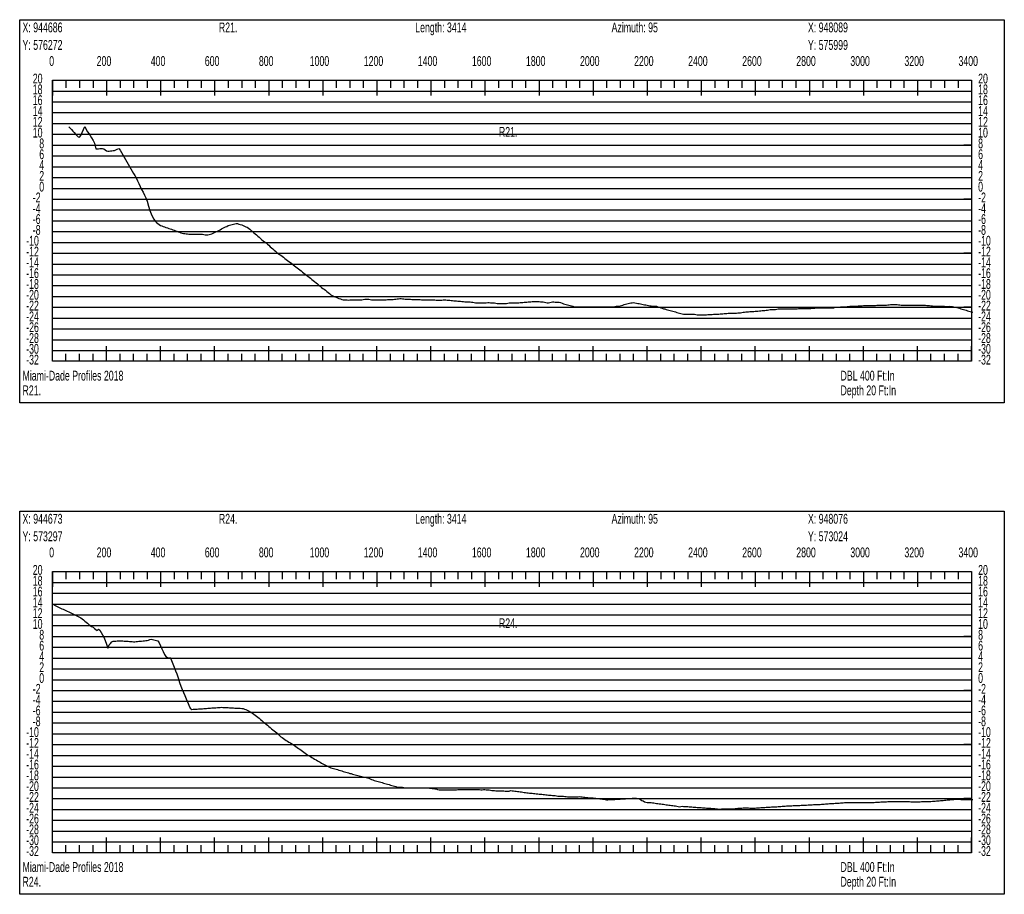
# Model space of a CAD drawing. Header units: feet. Extents: x 1 to 30, y -268 to -1.
# Tile 77 of 94: x 1 to 10.11, y -54.54 to -46.45. Entities that reach past the tile are written whole.
import ezdxf

# ---------------------------------------------------------------- set-up
doc = ezdxf.new("R2010")
doc.units = ezdxf.units.FT
doc.header["$MEASUREMENT"] = 0
doc.layers.add('LABELS', color=7, linetype='Continuous')
doc.layers.add('XSECTION', color=7, linetype='Continuous')

msp = doc.modelspace()

# ---------------------------------------------------------------- linework, layer by layer
at = {"layer": 'XSECTION', "color": 0, "linetype": 'Continuous'}
for points in [[(1, -46.45), (10.106, -46.45), (10.106, -49.995), (1, -49.995), (1, -46.45)], [(1.303, -47.01), (9.803, -47.01), (9.803, -49.61), (1.303, -49.61), (1.303, -47.01)], [(1.303, -47.01), (1.303, -47.151)], [(1.303, -47.01), (1.303, -47.151)], [(1.303, -47.01), (1.303, -47.08)], [(1.303, -47.01), (1.303, -47.08)], [(1.428, -47.01), (1.428, -47.08)], [(1.553, -47.01), (1.553, -47.08)], [(1.678, -47.01), (1.678, -47.08)], [(1.803, -47.01), (1.803, -47.151)], [(1.803, -47.01), (1.803, -47.08)], [(1.928, -47.01), (1.928, -47.08)], [(2.053, -47.01), (2.053, -47.08)], [(2.178, -47.01), (2.178, -47.08)], [(2.303, -47.01), (2.303, -47.151)], [(2.303, -47.01), (2.303, -47.08)], [(2.428, -47.01), (2.428, -47.08)], [(2.553, -47.01), (2.553, -47.08)], [(2.678, -47.01), (2.678, -47.08)], [(2.803, -47.01), (2.803, -47.151)], [(2.803, -47.01), (2.803, -47.08)], [(2.928, -47.01), (2.928, -47.08)], [(3.053, -47.01), (3.053, -47.08)], [(3.178, -47.01), (3.178, -47.08)], [(3.303, -47.01), (3.303, -47.151)], [(3.303, -47.01), (3.303, -47.08)], [(3.428, -47.01), (3.428, -47.08)], [(3.553, -47.01), (3.553, -47.08)], [(3.678, -47.01), (3.678, -47.08)], [(3.803, -47.01), (3.803, -47.151)], [(3.803, -47.01), (3.803, -47.08)], [(3.928, -47.01), (3.928, -47.08)], [(4.053, -47.01), (4.053, -47.08)], [(4.178, -47.01), (4.178, -47.08)], [(4.303, -47.01), (4.303, -47.151)], [(4.303, -47.01), (4.303, -47.08)], [(4.428, -47.01), (4.428, -47.08)], [(4.553, -47.01), (4.553, -47.08)], [(4.678, -47.01), (4.678, -47.08)], [(4.803, -47.01), (4.803, -47.151)], [(4.803, -47.01), (4.803, -47.08)], [(4.928, -47.01), (4.928, -47.08)], [(5.053, -47.01), (5.053, -47.08)], [(5.178, -47.01), (5.178, -47.08)], [(5.303, -47.01), (5.303, -47.151)], [(5.303, -47.01), (5.303, -47.08)], [(5.428, -47.01), (5.428, -47.08)], [(5.553, -47.01), (5.553, -47.08)], [(5.678, -47.01), (5.678, -47.08)], [(5.803, -47.01), (5.803, -47.151)], [(5.803, -47.01), (5.803, -47.08)], [(5.928, -47.01), (5.928, -47.08)], [(6.053, -47.01), (6.053, -47.08)], [(6.178, -47.01), (6.178, -47.08)], [(6.303, -47.01), (6.303, -47.151)], [(6.303, -47.01), (6.303, -47.08)], [(6.428, -47.01), (6.428, -47.08)], [(6.553, -47.01), (6.553, -47.08)], [(6.678, -47.01), (6.678, -47.08)], [(6.803, -47.01), (6.803, -47.151)], [(6.803, -47.01), (6.803, -47.08)], [(6.928, -47.01), (6.928, -47.08)], [(7.053, -47.01), (7.053, -47.08)], [(7.178, -47.01), (7.178, -47.08)], [(7.303, -47.01), (7.303, -47.151)], [(7.303, -47.01), (7.303, -47.08)], [(7.428, -47.01), (7.428, -47.08)], [(7.553, -47.01), (7.553, -47.08)], [(7.678, -47.01), (7.678, -47.08)], [(7.803, -47.01), (7.803, -47.151)], [(7.803, -47.01), (7.803, -47.08)], [(7.928, -47.01), (7.928, -47.08)], [(8.053, -47.01), (8.053, -47.08)], [(8.178, -47.01), (8.178, -47.08)], [(8.303, -47.01), (8.303, -47.151)], [(8.303, -47.01), (8.303, -47.08)], [(8.428, -47.01), (8.428, -47.08)], [(8.553, -47.01), (8.553, -47.08)], [(8.678, -47.01), (8.678, -47.08)], [(8.803, -47.01), (8.803, -47.151)], [(8.803, -47.01), (8.803, -47.08)], [(8.928, -47.01), (8.928, -47.08)], [(9.053, -47.01), (9.053, -47.08)], [(9.178, -47.01), (9.178, -47.08)], [(9.303, -47.01), (9.303, -47.151)], [(9.303, -47.01), (9.303, -47.08)], [(9.428, -47.01), (9.428, -47.08)], [(9.553, -47.01), (9.553, -47.08)], [(9.678, -47.01), (9.678, -47.08)], [(9.803, -47.01), (9.803, -47.151)], [(9.803, -47.01), (9.803, -47.08)], [(1.303, -47.61), (1.373, -47.61)], [(9.803, -47.61), (9.733, -47.61)], [(1.303, -48.11), (1.373, -48.11)], [(9.803, -48.11), (9.733, -48.11)], [(1.303, -48.61), (1.373, -48.61)], [(9.803, -48.61), (9.733, -48.61)], [(1.303, -49.11), (1.373, -49.11)], [(9.803, -49.11), (9.733, -49.11)], [(1.303, -49.61), (1.303, -49.469)], [(1.303, -49.61), (1.303, -49.469)], [(1.803, -49.61), (1.803, -49.469)], [(2.303, -49.61), (2.303, -49.469)], [(2.803, -49.61), (2.803, -49.469)], [(3.303, -49.61), (3.303, -49.469)], [(3.803, -49.61), (3.803, -49.469)], [(4.303, -49.61), (4.303, -49.469)], [(4.803, -49.61), (4.803, -49.469)], [(5.303, -49.61), (5.303, -49.469)], [(5.803, -49.61), (5.803, -49.469)], [(6.303, -49.61), (6.303, -49.469)], [(6.803, -49.61), (6.803, -49.469)], [(7.303, -49.61), (7.303, -49.469)], [(7.803, -49.61), (7.803, -49.469)], [(8.303, -49.61), (8.303, -49.469)], [(8.803, -49.61), (8.803, -49.469)], [(9.303, -49.61), (9.303, -49.469)], [(9.803, -49.61), (9.803, -49.469)], [(1.303, -49.61), (1.303, -49.54)], [(1.303, -49.61), (1.303, -49.54)], [(1.428, -49.61), (1.428, -49.54)], [(1.553, -49.61), (1.553, -49.54)], [(1.678, -49.61), (1.678, -49.54)], [(1.803, -49.61), (1.803, -49.54)], [(1.928, -49.61), (1.928, -49.54)], [(2.053, -49.61), (2.053, -49.54)], [(2.178, -49.61), (2.178, -49.54)], [(2.303, -49.61), (2.303, -49.54)], [(2.428, -49.61), (2.428, -49.54)], [(2.553, -49.61), (2.553, -49.54)], [(2.678, -49.61), (2.678, -49.54)], [(2.803, -49.61), (2.803, -49.54)], [(2.928, -49.61), (2.928, -49.54)], [(3.053, -49.61), (3.053, -49.54)], [(3.178, -49.61), (3.178, -49.54)], [(3.303, -49.61), (3.303, -49.54)], [(3.428, -49.61), (3.428, -49.54)], [(3.553, -49.61), (3.553, -49.54)], [(3.678, -49.61), (3.678, -49.54)], [(3.803, -49.61), (3.803, -49.54)], [(3.928, -49.61), (3.928, -49.54)], [(4.053, -49.61), (4.053, -49.54)], [(4.178, -49.61), (4.178, -49.54)], [(4.303, -49.61), (4.303, -49.54)], [(4.428, -49.61), (4.428, -49.54)], [(4.553, -49.61), (4.553, -49.54)], [(4.678, -49.61), (4.678, -49.54)], [(4.803, -49.61), (4.803, -49.54)], [(4.928, -49.61), (4.928, -49.54)], [(5.053, -49.61), (5.053, -49.54)], [(5.178, -49.61), (5.178, -49.54)], [(5.303, -49.61), (5.303, -49.54)], [(5.428, -49.61), (5.428, -49.54)], [(5.553, -49.61), (5.553, -49.54)], [(5.678, -49.61), (5.678, -49.54)], [(5.803, -49.61), (5.803, -49.54)], [(5.928, -49.61), (5.928, -49.54)], [(6.053, -49.61), (6.053, -49.54)], [(6.178, -49.61), (6.178, -49.54)], [(6.303, -49.61), (6.303, -49.54)], [(6.428, -49.61), (6.428, -49.54)], [(6.553, -49.61), (6.553, -49.54)], [(6.678, -49.61), (6.678, -49.54)], [(6.803, -49.61), (6.803, -49.54)], [(6.928, -49.61), (6.928, -49.54)], [(7.053, -49.61), (7.053, -49.54)], [(7.178, -49.61), (7.178, -49.54)], [(7.303, -49.61), (7.303, -49.54)], [(7.428, -49.61), (7.428, -49.54)], [(7.553, -49.61), (7.553, -49.54)], [(7.678, -49.61), (7.678, -49.54)], [(7.803, -49.61), (7.803, -49.54)], [(7.928, -49.61), (7.928, -49.54)], [(8.053, -49.61), (8.053, -49.54)], [(8.178, -49.61), (8.178, -49.54)], [(8.303, -49.61), (8.303, -49.54)], [(8.428, -49.61), (8.428, -49.54)], [(8.553, -49.61), (8.553, -49.54)], [(8.678, -49.61), (8.678, -49.54)], [(8.803, -49.61), (8.803, -49.54)], [(8.928, -49.61), (8.928, -49.54)], [(9.053, -49.61), (9.053, -49.54)], [(9.178, -49.61), (9.178, -49.54)], [(9.303, -49.61), (9.303, -49.54)], [(9.428, -49.61), (9.428, -49.54)], [(9.553, -49.61), (9.553, -49.54)], [(9.678, -49.61), (9.678, -49.54)], [(9.803, -49.61), (9.803, -49.54)], [(1, -50.995), (10.106, -50.995), (10.106, -54.54), (1, -54.54), (1, -50.995)], [(1.303, -51.555), (9.803, -51.555), (9.803, -54.155), (1.303, -54.155), (1.303, -51.555)], [(1.303, -51.555), (1.303, -51.696)], [(1.303, -51.555), (1.303, -51.696)], [(1.303, -51.555), (1.303, -51.625)], [(1.303, -51.555), (1.303, -51.625)], [(1.428, -51.555), (1.428, -51.625)], [(1.553, -51.555), (1.553, -51.625)], [(1.678, -51.555), (1.678, -51.625)], [(1.803, -51.555), (1.803, -51.696)], [(1.803, -51.555), (1.803, -51.625)], [(1.928, -51.555), (1.928, -51.625)], [(2.053, -51.555), (2.053, -51.625)], [(2.178, -51.555), (2.178, -51.625)], [(2.303, -51.555), (2.303, -51.696)], [(2.303, -51.555), (2.303, -51.625)], [(2.428, -51.555), (2.428, -51.625)], [(2.553, -51.555), (2.553, -51.625)], [(2.678, -51.555), (2.678, -51.625)], [(2.803, -51.555), (2.803, -51.696)], [(2.803, -51.555), (2.803, -51.625)], [(2.928, -51.555), (2.928, -51.625)], [(3.053, -51.555), (3.053, -51.625)], [(3.178, -51.555), (3.178, -51.625)], [(3.303, -51.555), (3.303, -51.696)], [(3.303, -51.555), (3.303, -51.625)], [(3.428, -51.555), (3.428, -51.625)], [(3.553, -51.555), (3.553, -51.625)], [(3.678, -51.555), (3.678, -51.625)], [(3.803, -51.555), (3.803, -51.696)], [(3.803, -51.555), (3.803, -51.625)], [(3.928, -51.555), (3.928, -51.625)], [(4.053, -51.555), (4.053, -51.625)], [(4.178, -51.555), (4.178, -51.625)], [(4.303, -51.555), (4.303, -51.696)], [(4.303, -51.555), (4.303, -51.625)], [(4.428, -51.555), (4.428, -51.625)], [(4.553, -51.555), (4.553, -51.625)], [(4.678, -51.555), (4.678, -51.625)], [(4.803, -51.555), (4.803, -51.696)], [(4.803, -51.555), (4.803, -51.625)], [(4.928, -51.555), (4.928, -51.625)], [(5.053, -51.555), (5.053, -51.625)], [(5.178, -51.555), (5.178, -51.625)], [(5.303, -51.555), (5.303, -51.696)], [(5.303, -51.555), (5.303, -51.625)], [(5.428, -51.555), (5.428, -51.625)], [(5.553, -51.555), (5.553, -51.625)], [(5.678, -51.555), (5.678, -51.625)], [(5.803, -51.555), (5.803, -51.696)], [(5.803, -51.555), (5.803, -51.625)], [(5.928, -51.555), (5.928, -51.625)], [(6.053, -51.555), (6.053, -51.625)], [(6.178, -51.555), (6.178, -51.625)], [(6.303, -51.555), (6.303, -51.696)], [(6.303, -51.555), (6.303, -51.625)], [(6.428, -51.555), (6.428, -51.625)], [(6.553, -51.555), (6.553, -51.625)], [(6.678, -51.555), (6.678, -51.625)], [(6.803, -51.555), (6.803, -51.696)], [(6.803, -51.555), (6.803, -51.625)], [(6.928, -51.555), (6.928, -51.625)], [(7.053, -51.555), (7.053, -51.625)], [(7.178, -51.555), (7.178, -51.625)], [(7.303, -51.555), (7.303, -51.696)], [(7.303, -51.555), (7.303, -51.625)], [(7.428, -51.555), (7.428, -51.625)], [(7.553, -51.555), (7.553, -51.625)], [(7.678, -51.555), (7.678, -51.625)], [(7.803, -51.555), (7.803, -51.696)], [(7.803, -51.555), (7.803, -51.625)], [(7.928, -51.555), (7.928, -51.625)], [(8.053, -51.555), (8.053, -51.625)], [(8.178, -51.555), (8.178, -51.625)], [(8.303, -51.555), (8.303, -51.696)], [(8.303, -51.555), (8.303, -51.625)], [(8.428, -51.555), (8.428, -51.625)], [(8.553, -51.555), (8.553, -51.625)], [(8.678, -51.555), (8.678, -51.625)], [(8.803, -51.555), (8.803, -51.696)], [(8.803, -51.555), (8.803, -51.625)], [(8.928, -51.555), (8.928, -51.625)], [(9.053, -51.555), (9.053, -51.625)], [(9.178, -51.555), (9.178, -51.625)], [(9.303, -51.555), (9.303, -51.696)], [(9.303, -51.555), (9.303, -51.625)], [(9.428, -51.555), (9.428, -51.625)], [(9.553, -51.555), (9.553, -51.625)], [(9.678, -51.555), (9.678, -51.625)], [(9.803, -51.555), (9.803, -51.696)], [(9.803, -51.555), (9.803, -51.625)], [(1.303, -52.155), (1.373, -52.155)], [(9.803, -52.155), (9.733, -52.155)], [(1.303, -52.655), (1.373, -52.655)], [(9.803, -52.655), (9.733, -52.655)], [(1.303, -53.155), (1.373, -53.155)], [(9.803, -53.155), (9.733, -53.155)], [(1.303, -53.655), (1.373, -53.655)], [(9.803, -53.655), (9.733, -53.655)], [(1.303, -54.155), (1.303, -54.014)], [(1.303, -54.155), (1.303, -54.014)], [(1.303, -54.155), (1.303, -54.085)], [(1.303, -54.155), (1.303, -54.085)], [(1.428, -54.155), (1.428, -54.085)], [(1.553, -54.155), (1.553, -54.085)], [(1.678, -54.155), (1.678, -54.085)], [(1.803, -54.155), (1.803, -54.014)], [(1.803, -54.155), (1.803, -54.085)], [(1.928, -54.155), (1.928, -54.085)], [(2.053, -54.155), (2.053, -54.085)], [(2.178, -54.155), (2.178, -54.085)], [(2.303, -54.155), (2.303, -54.014)], [(2.303, -54.155), (2.303, -54.085)], [(2.428, -54.155), (2.428, -54.085)], [(2.553, -54.155), (2.553, -54.085)], [(2.678, -54.155), (2.678, -54.085)], [(2.803, -54.155), (2.803, -54.014)], [(2.803, -54.155), (2.803, -54.085)], [(2.928, -54.155), (2.928, -54.085)], [(3.053, -54.155), (3.053, -54.085)], [(3.178, -54.155), (3.178, -54.085)], [(3.303, -54.155), (3.303, -54.014)], [(3.303, -54.155), (3.303, -54.085)], [(3.428, -54.155), (3.428, -54.085)], [(3.553, -54.155), (3.553, -54.085)], [(3.678, -54.155), (3.678, -54.085)], [(3.803, -54.155), (3.803, -54.014)], [(3.803, -54.155), (3.803, -54.085)], [(3.928, -54.155), (3.928, -54.085)], [(4.053, -54.155), (4.053, -54.085)], [(4.178, -54.155), (4.178, -54.085)], [(4.303, -54.155), (4.303, -54.014)], [(4.303, -54.155), (4.303, -54.085)], [(4.428, -54.155), (4.428, -54.085)], [(4.553, -54.155), (4.553, -54.085)], [(4.678, -54.155), (4.678, -54.085)], [(4.803, -54.155), (4.803, -54.014)], [(4.803, -54.155), (4.803, -54.085)], [(4.928, -54.155), (4.928, -54.085)], [(5.053, -54.155), (5.053, -54.085)], [(5.178, -54.155), (5.178, -54.085)], [(5.303, -54.155), (5.303, -54.014)], [(5.303, -54.155), (5.303, -54.085)], [(5.428, -54.155), (5.428, -54.085)], [(5.553, -54.155), (5.553, -54.085)], [(5.678, -54.155), (5.678, -54.085)], [(5.803, -54.155), (5.803, -54.014)], [(5.803, -54.155), (5.803, -54.085)], [(5.928, -54.155), (5.928, -54.085)], [(6.053, -54.155), (6.053, -54.085)], [(6.178, -54.155), (6.178, -54.085)], [(6.303, -54.155), (6.303, -54.014)], [(6.303, -54.155), (6.303, -54.085)], [(6.428, -54.155), (6.428, -54.085)], [(6.553, -54.155), (6.553, -54.085)], [(6.678, -54.155), (6.678, -54.085)], [(6.803, -54.155), (6.803, -54.014)], [(6.803, -54.155), (6.803, -54.085)], [(6.928, -54.155), (6.928, -54.085)], [(7.053, -54.155), (7.053, -54.085)], [(7.178, -54.155), (7.178, -54.085)], [(7.303, -54.155), (7.303, -54.014)], [(7.303, -54.155), (7.303, -54.085)], [(7.428, -54.155), (7.428, -54.085)], [(7.553, -54.155), (7.553, -54.085)], [(7.678, -54.155), (7.678, -54.085)], [(7.803, -54.155), (7.803, -54.014)], [(7.803, -54.155), (7.803, -54.085)], [(7.928, -54.155), (7.928, -54.085)], [(8.053, -54.155), (8.053, -54.085)], [(8.178, -54.155), (8.178, -54.085)], [(8.303, -54.155), (8.303, -54.014)], [(8.303, -54.155), (8.303, -54.085)], [(8.428, -54.155), (8.428, -54.085)], [(8.553, -54.155), (8.553, -54.085)], [(8.678, -54.155), (8.678, -54.085)], [(8.803, -54.155), (8.803, -54.014)], [(8.803, -54.155), (8.803, -54.085)], [(8.928, -54.155), (8.928, -54.085)], [(9.053, -54.155), (9.053, -54.085)], [(9.178, -54.155), (9.178, -54.085)], [(9.303, -54.155), (9.303, -54.014)], [(9.303, -54.155), (9.303, -54.085)], [(9.428, -54.155), (9.428, -54.085)], [(9.553, -54.155), (9.553, -54.085)], [(9.678, -54.155), (9.678, -54.085)], [(9.803, -54.155), (9.803, -54.014)], [(9.803, -54.155), (9.803, -54.085)]]:
    msp.add_lwpolyline(points, dxfattribs=at)
at = {"layer": 'XSECTION', "color": 0}
for points in [[(1.303, -47.11), (9.803, -47.11)], [(1.303, -47.21), (9.803, -47.21)], [(1.303, -47.31), (9.803, -47.31)], [(1.303, -47.41), (9.803, -47.41)], [(1.303, -47.51), (9.803, -47.51)], [(1.303, -47.61), (9.803, -47.61)], [(1.303, -47.71), (9.803, -47.71)], [(1.303, -47.81), (9.803, -47.81)], [(1.303, -47.91), (9.803, -47.91)], [(1.303, -48.01), (9.803, -48.01)], [(1.303, -48.11), (9.803, -48.11)], [(1.303, -48.21), (9.803, -48.21)], [(1.303, -48.31), (9.803, -48.31)], [(1.303, -48.41), (9.803, -48.41)], [(1.303, -48.51), (9.803, -48.51)], [(1.303, -48.61), (9.803, -48.61)], [(1.303, -48.71), (9.803, -48.71)], [(1.303, -48.81), (9.803, -48.81)], [(1.303, -48.91), (9.803, -48.91)], [(1.303, -49.01), (9.803, -49.01)], [(1.303, -49.11), (9.803, -49.11)], [(1.303, -49.21), (9.803, -49.21)], [(1.303, -49.31), (9.803, -49.31)], [(1.303, -49.41), (9.803, -49.41)], [(1.303, -49.51), (9.803, -49.51)], [(1.303, -51.655), (9.803, -51.655)], [(1.303, -51.755), (9.803, -51.755)], [(1.303, -51.855), (9.803, -51.855)], [(1.303, -51.955), (9.803, -51.955)], [(1.303, -52.055), (9.803, -52.055)], [(1.303, -52.155), (9.803, -52.155)], [(1.303, -52.255), (9.803, -52.255)], [(1.303, -52.355), (9.803, -52.355)], [(1.303, -52.455), (9.803, -52.455)], [(1.303, -52.555), (9.803, -52.555)], [(1.303, -52.655), (9.803, -52.655)], [(1.303, -52.755), (9.803, -52.755)], [(1.303, -52.855), (9.803, -52.855)], [(1.303, -52.955), (9.803, -52.955)], [(1.303, -53.055), (9.803, -53.055)], [(1.303, -53.155), (9.803, -53.155)], [(1.303, -53.255), (9.803, -53.255)], [(1.303, -53.355), (9.803, -53.355)], [(1.303, -53.455), (9.803, -53.455)], [(1.303, -53.555), (9.803, -53.555)], [(1.303, -53.655), (9.803, -53.655)], [(1.303, -53.755), (9.803, -53.755)], [(1.303, -53.855), (9.803, -53.855)], [(1.303, -53.955), (9.803, -53.955)], [(1.303, -54.055), (9.803, -54.055)]]:
    msp.add_lwpolyline(points, dxfattribs=at)
at = {"layer": 'XSECTION', "color": 5, "linetype": 'Continuous'}
for points in [[(1.453, -47.44), (1.4655, -47.4535), (1.478, -47.467), (1.4905, -47.481), (1.503, -47.495), (1.5155, -47.5085), (1.528, -47.5215), (1.5405, -47.5335), (1.553, -47.536), (1.5655, -47.521), (1.578, -47.4945), (1.5905, -47.4665), (1.603, -47.4375), (1.6155, -47.4645), (1.628, -47.4865), (1.6405, -47.504), (1.653, -47.521), (1.6655, -47.543), (1.678, -47.5675), (1.6905, -47.5915), (1.703, -47.6435), (1.7155, -47.644), (1.728, -47.6435), (1.7405, -47.6415), (1.753, -47.64), (1.7655, -47.6425), (1.778, -47.645), (1.7905, -47.6535), (1.803, -47.6625), (1.8155, -47.666), (1.828, -47.665), (1.8405, -47.6635), (1.853, -47.6625), (1.8655, -47.6615), (1.878, -47.6595), (1.8905, -47.654), (1.903, -47.647), (1.9155, -47.64), (1.928, -47.656), (1.9405, -47.678), (1.953, -47.6995), (1.9655, -47.7215), (1.978, -47.7435), (1.9905, -47.765), (2.003, -47.787), (2.0155, -47.809), (2.028, -47.8305), (2.0405, -47.8525), (2.053, -47.8735), (2.0655, -47.8915), (2.078, -47.912), (2.0905, -47.939), (2.103, -47.966), (2.1155, -47.993), (2.128, -48.02), (2.1405, -48.0465), (2.153, -48.0735), (2.1655, -48.099), (2.178, -48.1285), (2.1905, -48.1755), (2.203, -48.2145), (2.2155, -48.245), (2.228, -48.2735), (2.2405, -48.294), (2.253, -48.315), (2.2655, -48.326), (2.278, -48.335), (2.2905, -48.3445), (2.303, -48.3535), (2.3155, -48.358), (2.328, -48.3625), (2.3405, -48.367), (2.353, -48.3715), (2.3655, -48.3755), (2.378, -48.38), (2.3905, -48.3845), (2.403, -48.389), (2.4155, -48.3935), (2.428, -48.398), (2.4405, -48.4025), (2.453, -48.4065), (2.4655, -48.411), (2.478, -48.4155), (2.4905, -48.42), (2.503, -48.4245), (2.5155, -48.428), (2.528, -48.429), (2.5405, -48.4305), (2.553, -48.4315), (2.5655, -48.4325), (2.578, -48.434), (2.5905, -48.435), (2.603, -48.435), (2.6155, -48.435), (2.628, -48.435), (2.6405, -48.435), (2.653, -48.435), (2.6655, -48.435), (2.678, -48.435), (2.6905, -48.435), (2.703, -48.438), (2.7155, -48.44), (2.728, -48.44), (2.7405, -48.44), (2.753, -48.438), (2.7655, -48.4345), (2.778, -48.4305), (2.7905, -48.425), (2.803, -48.419), (2.8155, -48.413), (2.828, -48.407), (2.8405, -48.401), (2.853, -48.3935), (2.8655, -48.386), (2.878, -48.3785), (2.8905, -48.3715), (2.903, -48.367), (2.9155, -48.362), (2.928, -48.355), (2.9405, -48.351), (2.953, -48.348), (2.9655, -48.345), (2.978, -48.342), (2.9905, -48.3395), (3.003, -48.3365), (3.0155, -48.3365), (3.028, -48.3405), (3.0405, -48.344), (3.053, -48.348), (3.0655, -48.353), (3.078, -48.36), (3.0905, -48.3655), (3.103, -48.3695), (3.1155, -48.377), (3.128, -48.3875), (3.1405, -48.3985), (3.153, -48.409), (3.1655, -48.42), (3.178, -48.4305), (3.1905, -48.4415), (3.203, -48.452), (3.2155, -48.463), (3.228, -48.474), (3.2405, -48.4855), (3.253, -48.4965), (3.2655, -48.504), (3.278, -48.5145), (3.2905, -48.5255), (3.303, -48.536), (3.3155, -48.5495), (3.328, -48.561), (3.3405, -48.571), (3.353, -48.5815), (3.3655, -48.5925), (3.378, -48.603), (3.3905, -48.614), (3.403, -48.6215), (3.4155, -48.629), (3.428, -48.6365), (3.4405, -48.6475), (3.453, -48.6575), (3.4655, -48.6675), (3.478, -48.677), (3.4905, -48.687), (3.503, -48.6965), (3.5155, -48.706), (3.528, -48.716), (3.5405, -48.7255), (3.553, -48.7355), (3.5655, -48.745), (3.578, -48.755), (3.5905, -48.7645), (3.603, -48.774), (3.6155, -48.784), (3.628, -48.7935), (3.6405, -48.8035), (3.653, -48.813), (3.6655, -48.823), (3.678, -48.8325), (3.6905, -48.842), (3.703, -48.852), (3.7155, -48.8615), (3.728, -48.8715), (3.7405, -48.883), (3.753, -48.894), (3.7655, -48.9045), (3.778, -48.9155), (3.7905, -48.9265), (3.803, -48.935), (3.8155, -48.9425), (3.828, -48.953), (3.8405, -48.963), (3.853, -48.973), (3.8655, -48.983), (3.878, -48.9935), (3.8905, -49.0005), (3.903, -49.007), (3.9155, -49.014), (3.928, -49.018), (3.9405, -49.0225), (3.953, -49.03), (3.9655, -49.0335), (3.978, -49.037), (3.9905, -49.04), (4.003, -49.04), (4.0155, -49.041), (4.028, -49.0425), (4.0405, -49.044), (4.053, -49.0425), (4.0655, -49.04), (4.078, -49.04), (4.0905, -49.04), (4.103, -49.04), (4.1155, -49.04), (4.128, -49.04), (4.1405, -49.04), (4.153, -49.04), (4.1655, -49.04), (4.178, -49.0385), (4.1905, -49.035), (4.203, -49.035), (4.2155, -49.035), (4.228, -49.035), (4.2405, -49.037), (4.253, -49.04), (4.2655, -49.04), (4.278, -49.04), (4.2905, -49.04), (4.303, -49.04), (4.3155, -49.04), (4.328, -49.04), (4.3405, -49.04), (4.353, -49.04), (4.3655, -49.04), (4.378, -49.04), (4.3905, -49.04), (4.403, -49.0395), (4.4155, -49.039), (4.428, -49.0385), (4.4405, -49.0375), (4.453, -49.037), (4.4655, -49.0365), (4.478, -49.0345), (4.4905, -49.0325), (4.503, -49.031), (4.5155, -49.03), (4.528, -49.03), (4.5405, -49.032), (4.553, -49.0335), (4.5655, -49.035), (4.578, -49.035), (4.5905, -49.0355), (4.603, -49.036), (4.6155, -49.0365), (4.628, -49.037), (4.6405, -49.037), (4.653, -49.0375), (4.6655, -49.038), (4.678, -49.0385), (4.6905, -49.039), (4.703, -49.0395), (4.7155, -49.04), (4.728, -49.0405), (4.7405, -49.041), (4.753, -49.0415), (4.7655, -49.042), (4.778, -49.0425), (4.7905, -49.042), (4.803, -49.0415), (4.8155, -49.041), (4.828, -49.04), (4.8405, -49.042), (4.853, -49.043), (4.8655, -49.0435), (4.878, -49.0445), (4.8905, -49.045), (4.903, -49.045), (4.9155, -49.042), (4.928, -49.0405), (4.9405, -49.0415), (4.953, -49.043), (4.9655, -49.044), (4.978, -49.0455), (4.9905, -49.0465), (5.003, -49.0475), (5.0155, -49.049), (5.028, -49.05), (5.0405, -49.0515), (5.053, -49.0525), (5.0655, -49.054), (5.078, -49.055), (5.0905, -49.056), (5.103, -49.0575), (5.1155, -49.0585), (5.128, -49.06), (5.1405, -49.06), (5.153, -49.06), (5.1655, -49.06), (5.178, -49.0615), (5.1905, -49.064), (5.203, -49.066), (5.2155, -49.0685), (5.228, -49.07), (5.2405, -49.07), (5.253, -49.07), (5.2655, -49.07), (5.278, -49.07), (5.2905, -49.07), (5.303, -49.07), (5.3155, -49.07), (5.328, -49.067), (5.3405, -49.066), (5.353, -49.069), (5.3655, -49.07), (5.378, -49.07), (5.3905, -49.07), (5.403, -49.0725), (5.4155, -49.075), (5.428, -49.075), (5.4405, -49.075), (5.453, -49.075), (5.4655, -49.075), (5.478, -49.075), (5.4905, -49.075), (5.503, -49.075), (5.5155, -49.072), (5.528, -49.07), (5.5405, -49.07), (5.553, -49.07), (5.5655, -49.07), (5.578, -49.07), (5.5905, -49.0695), (5.603, -49.0685), (5.6155, -49.0675), (5.628, -49.0665), (5.6405, -49.0655), (5.653, -49.0645), (5.6655, -49.0635), (5.678, -49.0625), (5.6905, -49.0615), (5.703, -49.0605), (5.7155, -49.0595), (5.728, -49.0585), (5.7405, -49.0575), (5.753, -49.0565), (5.7655, -49.0555), (5.778, -49.056), (5.7905, -49.057), (5.803, -49.058), (5.8155, -49.059), (5.828, -49.06), (5.8405, -49.06), (5.853, -49.0615), (5.8655, -49.0645), (5.878, -49.068), (5.8905, -49.069), (5.903, -49.066), (5.9155, -49.0625), (5.928, -49.06), (5.9405, -49.061), (5.953, -49.062), (5.9655, -49.0625), (5.978, -49.0625), (5.9905, -49.0625), (6.003, -49.0665), (6.0155, -49.0735), (6.028, -49.0775), (6.0405, -49.081), (6.053, -49.0845), (6.0655, -49.088), (6.078, -49.091), (6.0905, -49.0945), (6.103, -49.0975), (6.1155, -49.101), (6.128, -49.1045), (6.1405, -49.105), (6.153, -49.105), (6.1655, -49.105), (6.178, -49.105), (6.1905, -49.105), (6.203, -49.105), (6.2155, -49.105), (6.228, -49.105), (6.2405, -49.105), (6.253, -49.105), (6.2655, -49.105), (6.278, -49.105), (6.2905, -49.105), (6.303, -49.105), (6.3155, -49.105), (6.328, -49.105), (6.3405, -49.105), (6.353, -49.105), (6.3655, -49.105), (6.378, -49.105), (6.3905, -49.105), (6.403, -49.105), (6.4155, -49.105), (6.428, -49.105), (6.4405, -49.105), (6.453, -49.105), (6.4655, -49.105), (6.478, -49.105), (6.4905, -49.1055), (6.503, -49.102), (6.5155, -49.1005), (6.528, -49.1005), (6.5405, -49.1005), (6.553, -49.098), (6.5655, -49.0945), (6.578, -49.091), (6.5905, -49.0855), (6.603, -49.08), (6.6155, -49.0775), (6.628, -49.075), (6.6405, -49.0725), (6.653, -49.07), (6.6655, -49.0675), (6.678, -49.0665), (6.6905, -49.069), (6.703, -49.0715), (6.7155, -49.074), (6.728, -49.076), (6.7405, -49.0785), (6.753, -49.081), (6.7655, -49.0835), (6.778, -49.086), (6.7905, -49.0885), (6.803, -49.091), (6.8155, -49.0935), (6.828, -49.0955), (6.8405, -49.098), (6.853, -49.0995), (6.8655, -49.0985), (6.878, -49.1), (6.8905, -49.101), (6.903, -49.1045), (6.9155, -49.11), (6.928, -49.1155), (6.9405, -49.1195), (6.953, -49.123), (6.9655, -49.126), (6.978, -49.1295), (6.9905, -49.133), (7.003, -49.1365), (7.0155, -49.14), (7.028, -49.1435), (7.0405, -49.1465), (7.053, -49.15), (7.0655, -49.1535), (7.078, -49.157), (7.0905, -49.1605), (7.103, -49.1635), (7.1155, -49.167), (7.128, -49.1705), (7.1405, -49.174), (7.153, -49.175), (7.1655, -49.175), (7.178, -49.175), (7.1905, -49.175), (7.203, -49.1745), (7.2155, -49.1745), (7.228, -49.1745), (7.2405, -49.1745), (7.253, -49.1775), (7.2655, -49.1795), (7.278, -49.1795), (7.2905, -49.1795), (7.303, -49.1795), (7.3155, -49.1795), (7.328, -49.1795), (7.3405, -49.179), (7.353, -49.1785), (7.3655, -49.1775), (7.378, -49.177), (7.3905, -49.1765), (7.403, -49.1755), (7.4155, -49.175), (7.428, -49.1745), (7.4405, -49.1745), (7.453, -49.1735), (7.4655, -49.1725), (7.478, -49.172), (7.4905, -49.171), (7.503, -49.17), (7.5155, -49.169), (7.528, -49.168), (7.5405, -49.167), (7.553, -49.166), (7.5655, -49.165), (7.578, -49.165), (7.5905, -49.165), (7.603, -49.165), (7.6155, -49.165), (7.628, -49.165), (7.6405, -49.1625), (7.653, -49.16), (7.6655, -49.16), (7.678, -49.1585), (7.6905, -49.1555), (7.703, -49.155), (7.7155, -49.1535), (7.728, -49.152), (7.7405, -49.151), (7.753, -49.15), (7.7655, -49.1495), (7.778, -49.149), (7.7905, -49.1485), (7.803, -49.1475), (7.8155, -49.146), (7.828, -49.145), (7.8405, -49.1435), (7.853, -49.1425), (7.8655, -49.141), (7.878, -49.14), (7.8905, -49.1385), (7.903, -49.1375), (7.9155, -49.136), (7.928, -49.135), (7.9405, -49.132), (7.953, -49.13), (7.9655, -49.13), (7.978, -49.13), (7.9905, -49.1295), (8.003, -49.128), (8.0155, -49.126), (8.028, -49.125), (8.0405, -49.125), (8.053, -49.125), (8.0655, -49.125), (8.078, -49.125), (8.0905, -49.125), (8.103, -49.125), (8.1155, -49.125), (8.128, -49.125), (8.1405, -49.1245), (8.153, -49.1245), (8.1655, -49.124), (8.178, -49.1235), (8.1905, -49.123), (8.203, -49.1225), (8.2155, -49.122), (8.228, -49.122), (8.2405, -49.1215), (8.253, -49.121), (8.2655, -49.1205), (8.278, -49.12), (8.2905, -49.12), (8.303, -49.12), (8.3155, -49.12), (8.328, -49.1195), (8.3405, -49.1185), (8.353, -49.1175), (8.3655, -49.1165), (8.378, -49.1155), (8.3905, -49.115), (8.403, -49.115), (8.4155, -49.115), (8.428, -49.115), (8.4405, -49.115), (8.453, -49.115), (8.4655, -49.115), (8.478, -49.115), (8.4905, -49.115), (8.503, -49.115), (8.5155, -49.115), (8.528, -49.114), (8.5405, -49.1105), (8.553, -49.1095), (8.5655, -49.1085), (8.578, -49.108), (8.5905, -49.107), (8.603, -49.107), (8.6155, -49.107), (8.628, -49.105), (8.6405, -49.105), (8.653, -49.1035), (8.6655, -49.1015), (8.678, -49.1), (8.6905, -49.1), (8.703, -49.1), (8.7155, -49.1), (8.728, -49.0995), (8.7405, -49.0985), (8.753, -49.098), (8.7655, -49.097), (8.778, -49.0965), (8.7905, -49.0955), (8.803, -49.095), (8.8155, -49.0945), (8.828, -49.0945), (8.8405, -49.094), (8.853, -49.094), (8.8655, -49.0935), (8.878, -49.0935), (8.8905, -49.093), (8.903, -49.0925), (8.9155, -49.0925), (8.928, -49.092), (8.9405, -49.092), (8.953, -49.0915), (8.9655, -49.0915), (8.978, -49.091), (8.9905, -49.091), (9.003, -49.0905), (9.0155, -49.09), (9.028, -49.0885), (9.0405, -49.0865), (9.053, -49.085), (9.0655, -49.085), (9.078, -49.085), (9.0905, -49.085), (9.103, -49.085), (9.1155, -49.085), (9.128, -49.0865), (9.1405, -49.0885), (9.153, -49.09), (9.1655, -49.09), (9.178, -49.09), (9.1905, -49.09), (9.203, -49.09), (9.2155, -49.09), (9.228, -49.09), (9.2405, -49.09), (9.253, -49.09), (9.2655, -49.09), (9.278, -49.09), (9.2905, -49.09), (9.303, -49.09), (9.3155, -49.09), (9.328, -49.09), (9.3405, -49.09), (9.353, -49.0905), (9.3655, -49.0915), (9.378, -49.092), (9.3905, -49.093), (9.403, -49.0935), (9.4155, -49.0945), (9.428, -49.0955), (9.4405, -49.0975), (9.453, -49.0995), (9.4655, -49.1), (9.478, -49.1), (9.4905, -49.1), (9.503, -49.1), (9.5155, -49.1), (9.528, -49.1), (9.5405, -49.1), (9.553, -49.1), (9.5655, -49.102), (9.578, -49.104), (9.5905, -49.1035), (9.603, -49.1), (9.6155, -49.1015), (9.628, -49.103), (9.6405, -49.105), (9.653, -49.108), (9.6655, -49.1115), (9.678, -49.1155), (9.6905, -49.119), (9.703, -49.123), (9.7155, -49.1265), (9.728, -49.13), (9.7405, -49.134), (9.753, -49.1375), (9.7655, -49.1415), (9.778, -49.145), (9.7905, -49.1485), (9.803, -49.1525), (9.8155, -49.156)], [(1.316, -51.862), (1.328, -51.8685), (1.3405, -51.8745), (1.353, -51.8805), (1.3655, -51.8865), (1.378, -51.8925), (1.3905, -51.898), (1.403, -51.904), (1.4155, -51.91), (1.428, -51.916), (1.4405, -51.922), (1.453, -51.928), (1.4655, -51.934), (1.478, -51.94), (1.4905, -51.946), (1.503, -51.952), (1.5155, -51.958), (1.528, -51.964), (1.5405, -51.9695), (1.553, -51.9755), (1.5655, -51.9815), (1.578, -51.9915), (1.5905, -52.002), (1.603, -52.0125), (1.6155, -52.023), (1.628, -52.0335), (1.6405, -52.0445), (1.653, -52.0545), (1.6655, -52.062), (1.678, -52.0705), (1.6905, -52.081), (1.703, -52.091), (1.7155, -52.101), (1.728, -52.0875), (1.7405, -52.0965), (1.753, -52.1185), (1.7655, -52.14), (1.778, -52.1615), (1.7905, -52.192), (1.803, -52.227), (1.8155, -52.2625), (1.828, -52.2335), (1.8405, -52.2195), (1.853, -52.2055), (1.8655, -52.1995), (1.878, -52.197), (1.8905, -52.197), (1.903, -52.1965), (1.9155, -52.1965), (1.928, -52.196), (1.9405, -52.196), (1.953, -52.196), (1.9655, -52.197), (1.978, -52.198), (1.9905, -52.199), (2.003, -52.2), (2.0155, -52.2005), (2.028, -52.2015), (2.0405, -52.2025), (2.053, -52.2045), (2.0655, -52.204), (2.078, -52.2025), (2.0905, -52.201), (2.103, -52.1995), (2.1155, -52.198), (2.128, -52.197), (2.1405, -52.1955), (2.153, -52.194), (2.1655, -52.1925), (2.178, -52.1915), (2.1905, -52.1895), (2.203, -52.1845), (2.2155, -52.18), (2.228, -52.183), (2.2405, -52.1865), (2.253, -52.1895), (2.2655, -52.1925), (2.278, -52.1955), (2.2905, -52.2135), (2.303, -52.243), (2.3155, -52.269), (2.328, -52.295), (2.3405, -52.321), (2.353, -52.341), (2.3655, -52.349), (2.378, -52.352), (2.3905, -52.349), (2.403, -52.3765), (2.4155, -52.4085), (2.428, -52.4405), (2.4405, -52.473), (2.453, -52.501), (2.4655, -52.538), (2.478, -52.5795), (2.4905, -52.616), (2.503, -52.645), (2.5155, -52.6735), (2.528, -52.7025), (2.5405, -52.7315), (2.553, -52.7605), (2.5655, -52.7895), (2.578, -52.8185), (2.5905, -52.83), (2.603, -52.829), (2.6155, -52.828), (2.628, -52.8275), (2.6405, -52.8265), (2.653, -52.8255), (2.6655, -52.8245), (2.678, -52.8235), (2.6905, -52.823), (2.703, -52.822), (2.7155, -52.821), (2.728, -52.82), (2.7405, -52.819), (2.753, -52.8185), (2.7655, -52.8175), (2.778, -52.8165), (2.7905, -52.8155), (2.803, -52.8145), (2.8155, -52.814), (2.828, -52.813), (2.8405, -52.812), (2.853, -52.811), (2.8655, -52.81), (2.878, -52.811), (2.8905, -52.8115), (2.903, -52.8125), (2.9155, -52.813), (2.928, -52.8135), (2.9405, -52.814), (2.953, -52.815), (2.9655, -52.8155), (2.978, -52.816), (2.9905, -52.817), (3.003, -52.8175), (3.0155, -52.818), (3.028, -52.8185), (3.0405, -52.8195), (3.053, -52.82), (3.0655, -52.821), (3.078, -52.8265), (3.0905, -52.832), (3.103, -52.838), (3.1155, -52.844), (3.128, -52.85), (3.1405, -52.8575), (3.153, -52.8655), (3.1655, -52.873), (3.178, -52.8825), (3.1905, -52.892), (3.203, -52.901), (3.2155, -52.911), (3.228, -52.922), (3.2405, -52.9325), (3.253, -52.9435), (3.2655, -52.9545), (3.278, -52.9655), (3.2905, -52.976), (3.303, -52.987), (3.3155, -52.998), (3.328, -53.009), (3.3405, -53.0195), (3.353, -53.0275), (3.3655, -53.0365), (3.378, -53.0475), (3.3905, -53.0595), (3.403, -53.071), (3.4155, -53.082), (3.428, -53.0895), (3.4405, -53.1), (3.453, -53.1085), (3.4655, -53.1165), (3.478, -53.1235), (3.4905, -53.1315), (3.503, -53.1395), (3.5155, -53.1475), (3.528, -53.1555), (3.5405, -53.1635), (3.553, -53.1715), (3.5655, -53.1815), (3.578, -53.1905), (3.5905, -53.199), (3.603, -53.2075), (3.6155, -53.2165), (3.628, -53.2255), (3.6405, -53.235), (3.653, -53.2435), (3.6655, -53.2525), (3.678, -53.259), (3.6905, -53.2665), (3.703, -53.274), (3.7155, -53.2815), (3.728, -53.289), (3.7405, -53.2965), (3.753, -53.304), (3.7655, -53.3115), (3.778, -53.319), (3.7905, -53.327), (3.803, -53.3335), (3.8155, -53.3395), (3.828, -53.346), (3.8405, -53.352), (3.853, -53.358), (3.8655, -53.3645), (3.878, -53.3705), (3.8905, -53.3735), (3.903, -53.377), (3.9155, -53.3805), (3.928, -53.3835), (3.9405, -53.387), (3.953, -53.3905), (3.9655, -53.3935), (3.978, -53.3975), (3.9905, -53.4035), (4.003, -53.4075), (4.0155, -53.4105), (4.028, -53.414), (4.0405, -53.4175), (4.053, -53.421), (4.0655, -53.424), (4.078, -53.4275), (4.0905, -53.4305), (4.103, -53.434), (4.1155, -53.4375), (4.128, -53.4405), (4.1405, -53.444), (4.153, -53.447), (4.1655, -53.4505), (4.178, -53.454), (4.1905, -53.457), (4.203, -53.4605), (4.2155, -53.4635), (4.228, -53.467), (4.2405, -53.4715), (4.253, -53.4765), (4.2655, -53.481), (4.278, -53.486), (4.2905, -53.4895), (4.303, -53.493), (4.3155, -53.4965), (4.328, -53.5), (4.3405, -53.5035), (4.353, -53.507), (4.3655, -53.5105), (4.378, -53.514), (4.3905, -53.518), (4.403, -53.5215), (4.4155, -53.5255), (4.428, -53.529), (4.4405, -53.5325), (4.453, -53.5365), (4.4655, -53.54), (4.478, -53.544), (4.4905, -53.5475), (4.503, -53.5485), (4.5155, -53.549), (4.528, -53.55), (4.5405, -53.55), (4.553, -53.5525), (4.5655, -53.555), (4.578, -53.555), (4.5905, -53.555), (4.603, -53.555), (4.6155, -53.555), (4.628, -53.555), (4.6405, -53.555), (4.653, -53.555), (4.6655, -53.555), (4.678, -53.555), (4.6905, -53.555), (4.703, -53.555), (4.7155, -53.555), (4.728, -53.555), (4.7405, -53.555), (4.753, -53.555), (4.7655, -53.555), (4.778, -53.5555), (4.7905, -53.557), (4.803, -53.559), (4.8155, -53.56), (4.828, -53.5605), (4.8405, -53.564), (4.853, -53.565), (4.8655, -53.569), (4.878, -53.575), (4.8905, -53.5745), (4.903, -53.5745), (4.9155, -53.574), (4.928, -53.574), (4.9405, -53.574), (4.953, -53.5735), (4.9655, -53.5735), (4.978, -53.5735), (4.9905, -53.573), (5.003, -53.573), (5.0155, -53.5725), (5.028, -53.5725), (5.0405, -53.5725), (5.053, -53.572), (5.0655, -53.572), (5.078, -53.5715), (5.0905, -53.5715), (5.103, -53.5715), (5.1155, -53.571), (5.128, -53.571), (5.1405, -53.5705), (5.153, -53.5705), (5.1655, -53.5705), (5.178, -53.57), (5.1905, -53.57), (5.203, -53.57), (5.2155, -53.57), (5.228, -53.57), (5.2405, -53.57), (5.253, -53.57), (5.2655, -53.574), (5.278, -53.5725), (5.2905, -53.57), (5.303, -53.57), (5.3155, -53.574), (5.328, -53.575), (5.3405, -53.575), (5.353, -53.576), (5.3655, -53.5795), (5.378, -53.5805), (5.3905, -53.581), (5.403, -53.5815), (5.4155, -53.5815), (5.428, -53.582), (5.4405, -53.5825), (5.453, -53.583), (5.4655, -53.5835), (5.478, -53.584), (5.4905, -53.5845), (5.503, -53.585), (5.5155, -53.585), (5.528, -53.5845), (5.5405, -53.5805), (5.553, -53.5815), (5.5655, -53.583), (5.578, -53.585), (5.5905, -53.5865), (5.603, -53.5885), (5.6155, -53.59), (5.628, -53.592), (5.6405, -53.5935), (5.653, -53.5955), (5.6655, -53.5975), (5.678, -53.599), (5.6905, -53.601), (5.703, -53.6025), (5.7155, -53.6045), (5.728, -53.6045), (5.7405, -53.6055), (5.753, -53.6075), (5.7655, -53.609), (5.778, -53.6095), (5.7905, -53.6115), (5.803, -53.614), (5.8155, -53.614), (5.828, -53.615), (5.8405, -53.6165), (5.853, -53.6175), (5.8655, -53.619), (5.878, -53.62), (5.8905, -53.6215), (5.903, -53.6225), (5.9155, -53.624), (5.928, -53.625), (5.9405, -53.6265), (5.953, -53.6275), (5.9655, -53.629), (5.978, -53.631), (5.9905, -53.633), (6.003, -53.6335), (6.0155, -53.6335), (6.028, -53.6335), (6.0405, -53.634), (6.053, -53.6355), (6.0655, -53.6375), (6.078, -53.6385), (6.0905, -53.639), (6.103, -53.6395), (6.1155, -53.6385), (6.128, -53.6385), (6.1405, -53.6375), (6.153, -53.6385), (6.1655, -53.637), (6.178, -53.636), (6.1905, -53.637), (6.203, -53.638), (6.2155, -53.6405), (6.228, -53.6425), (6.2405, -53.6435), (6.253, -53.646), (6.2655, -53.647), (6.278, -53.6465), (6.2905, -53.6475), (6.303, -53.649), (6.3155, -53.6505), (6.328, -53.652), (6.3405, -53.6535), (6.353, -53.6545), (6.3655, -53.656), (6.378, -53.657), (6.3905, -53.6585), (6.403, -53.66), (6.4155, -53.663), (6.428, -53.665), (6.4405, -53.665), (6.453, -53.6645), (6.4655, -53.6635), (6.478, -53.663), (6.4905, -53.662), (6.503, -53.6615), (6.5155, -53.6605), (6.528, -53.66), (6.5405, -53.6595), (6.553, -53.6585), (6.5655, -53.658), (6.578, -53.657), (6.5905, -53.6565), (6.603, -53.6555), (6.6155, -53.655), (6.628, -53.6545), (6.6405, -53.6535), (6.653, -53.653), (6.6655, -53.652), (6.678, -53.6515), (6.6905, -53.6505), (6.703, -53.6505), (6.7155, -53.654), (6.728, -53.658), (6.7405, -53.664), (6.753, -53.671), (6.7655, -53.6755), (6.778, -53.684), (6.7905, -53.6885), (6.803, -53.69), (6.8155, -53.69), (6.828, -53.69), (6.8405, -53.6915), (6.853, -53.6935), (6.8655, -53.695), (6.878, -53.697), (6.8905, -53.6985), (6.903, -53.7005), (6.9155, -53.702), (6.928, -53.704), (6.9405, -53.7055), (6.953, -53.7075), (6.9655, -53.709), (6.978, -53.711), (6.9905, -53.7125), (7.003, -53.7145), (7.0155, -53.716), (7.028, -53.718), (7.0405, -53.7195), (7.053, -53.7215), (7.0655, -53.723), (7.078, -53.725), (7.0905, -53.729), (7.103, -53.73), (7.1155, -53.7265), (7.128, -53.7255), (7.1405, -53.7265), (7.153, -53.7275), (7.1655, -53.7285), (7.178, -53.729), (7.1905, -53.73), (7.203, -53.731), (7.2155, -53.732), (7.228, -53.733), (7.2405, -53.734), (7.253, -53.7345), (7.2655, -53.7355), (7.278, -53.7365), (7.2905, -53.7375), (7.303, -53.7385), (7.3155, -53.739), (7.328, -53.74), (7.3405, -53.741), (7.353, -53.742), (7.3655, -53.743), (7.378, -53.744), (7.3905, -53.7445), (7.403, -53.7455), (7.4155, -53.7465), (7.428, -53.7475), (7.4405, -53.7485), (7.453, -53.75), (7.4655, -53.751), (7.478, -53.7515), (7.4905, -53.75), (7.503, -53.75), (7.5155, -53.75), (7.528, -53.75), (7.5405, -53.75), (7.553, -53.75), (7.5655, -53.749), (7.578, -53.749), (7.5905, -53.7495), (7.603, -53.749), (7.6155, -53.7465), (7.628, -53.745), (7.6405, -53.7445), (7.653, -53.7445), (7.6655, -53.7445), (7.678, -53.744), (7.6905, -53.7405), (7.703, -53.74), (7.7155, -53.7395), (7.728, -53.7395), (7.7405, -53.7395), (7.753, -53.7435), (7.7655, -53.744), (7.778, -53.7435), (7.7905, -53.7425), (7.803, -53.742), (7.8155, -53.741), (7.828, -53.74), (7.8405, -53.7395), (7.853, -53.7385), (7.8655, -53.738), (7.878, -53.738), (7.8905, -53.736), (7.903, -53.734), (7.9155, -53.7335), (7.928, -53.7335), (7.9405, -53.733), (7.953, -53.732), (7.9655, -53.731), (7.978, -53.731), (7.9905, -53.7305), (8.003, -53.73), (8.0155, -53.729), (8.028, -53.7275), (8.0405, -53.7265), (8.053, -53.7245), (8.0655, -53.724), (8.078, -53.7235), (8.0905, -53.723), (8.103, -53.7225), (8.1155, -53.7215), (8.128, -53.721), (8.1405, -53.7205), (8.153, -53.72), (8.1655, -53.7195), (8.178, -53.719), (8.1905, -53.7185), (8.203, -53.7175), (8.2155, -53.717), (8.228, -53.7165), (8.2405, -53.716), (8.253, -53.715), (8.2655, -53.7145), (8.278, -53.714), (8.2905, -53.713), (8.303, -53.7125), (8.3155, -53.712), (8.328, -53.7115), (8.3405, -53.7105), (8.353, -53.71), (8.3655, -53.709), (8.378, -53.7085), (8.3905, -53.7085), (8.403, -53.708), (8.4155, -53.707), (8.428, -53.706), (8.4405, -53.705), (8.453, -53.704), (8.4655, -53.703), (8.478, -53.702), (8.4905, -53.701), (8.503, -53.7), (8.5155, -53.6995), (8.528, -53.6985), (8.5405, -53.6975), (8.553, -53.697), (8.5655, -53.696), (8.578, -53.6955), (8.5905, -53.6945), (8.603, -53.694), (8.6155, -53.693), (8.628, -53.692), (8.6405, -53.6915), (8.653, -53.6915), (8.6655, -53.691), (8.678, -53.691), (8.6905, -53.69), (8.703, -53.69), (8.7155, -53.69), (8.728, -53.69), (8.7405, -53.69), (8.753, -53.69), (8.7655, -53.69), (8.778, -53.69), (8.7905, -53.69), (8.803, -53.69), (8.8155, -53.69), (8.828, -53.69), (8.8405, -53.69), (8.853, -53.69), (8.8655, -53.69), (8.878, -53.69), (8.8905, -53.69), (8.903, -53.69), (8.9155, -53.688), (8.928, -53.6875), (8.9405, -53.687), (8.953, -53.6865), (8.9655, -53.686), (8.978, -53.685), (8.9905, -53.6845), (9.003, -53.684), (9.0155, -53.6835), (9.028, -53.683), (9.0405, -53.6825), (9.053, -53.682), (9.0655, -53.6815), (9.078, -53.681), (9.0905, -53.68), (9.103, -53.68), (9.1155, -53.68), (9.128, -53.6805), (9.1405, -53.681), (9.153, -53.681), (9.1655, -53.6815), (9.178, -53.682), (9.1905, -53.682), (9.203, -53.6825), (9.2155, -53.683), (9.228, -53.683), (9.2405, -53.6835), (9.253, -53.684), (9.2655, -53.684), (9.278, -53.6845), (9.2905, -53.685), (9.303, -53.6845), (9.3155, -53.684), (9.328, -53.6835), (9.3405, -53.683), (9.353, -53.6825), (9.3655, -53.682), (9.378, -53.6815), (9.3905, -53.681), (9.403, -53.6805), (9.4155, -53.68), (9.428, -53.68), (9.4405, -53.6795), (9.453, -53.6785), (9.4655, -53.6775), (9.478, -53.6765), (9.4905, -53.6755), (9.503, -53.674), (9.5155, -53.673), (9.528, -53.672), (9.5405, -53.671), (9.553, -53.67), (9.5655, -53.6685), (9.578, -53.6675), (9.5905, -53.6665), (9.603, -53.6655), (9.6155, -53.664), (9.628, -53.663), (9.6405, -53.662), (9.653, -53.661), (9.6655, -53.66), (9.678, -53.6585), (9.6905, -53.659), (9.703, -53.663), (9.7155, -53.663), (9.728, -53.663), (9.7405, -53.6625), (9.753, -53.6625), (9.7655, -53.6625), (9.778, -53.6625), (9.7905, -53.6625), (9.803, -53.6625), (9.8155, -53.6625)]]:
    msp.add_lwpolyline(points, dxfattribs=at)

# ---------------------------------------------------------------- texts
at = {"layer": 'LABELS', "color": 0, "width": 0.666667}
for s, p in [('X: 944686', (1.026, -46.567)), ('R21.', (2.842, -46.567)), ('Length: 3414', (4.658, -46.567)), ('Azimuth: 95', (6.474, -46.567)), ('X: 948089', (8.29, -46.567)), ('Y: 576272', (1.026, -46.729)), ('Y: 575999', (8.29, -46.729)), ('0', (1.273, -46.878)), ('0', (1.273, -46.878)), ('200', (1.712, -46.878)), ('400', (2.212, -46.878)), ('600', (2.712, -46.878)), ('800', (3.212, -46.878)), ('1000', (3.682, -46.878)), ('1200', (4.182, -46.878)), ('1400', (4.682, -46.878)), ('1600', (5.182, -46.878)), ('1800', (5.682, -46.878)), ('2000', (6.182, -46.878)), ('2200', (6.682, -46.878)), ('2400', (7.182, -46.878)), ('2600', (7.682, -46.878)), ('2800', (8.182, -46.878)), ('3000', (8.682, -46.878)), ('3200', (9.182, -46.878)), ('3400', (9.682, -46.878)), ('20', (1.121, -47.04)), ('20', (9.864, -47.04)), ('18', (1.121, -47.14)), ('18', (9.864, -47.14)), ('16', (1.121, -47.24)), ('16', (9.864, -47.24)), ('14', (1.121, -47.34)), ('14', (9.864, -47.34)), ('12', (1.121, -47.44)), ('12', (9.864, -47.44)), ('R21.', (5.432, -47.533)), ('10', (1.121, -47.54)), ('10', (9.864, -47.54)), ('8', (1.181, -47.64)), ('8', (9.864, -47.64)), ('6', (1.181, -47.74)), ('6', (9.864, -47.74)), ('4', (1.181, -47.84)), ('4', (9.864, -47.84)), ('2', (1.181, -47.94)), ('2', (9.864, -47.94)), ('0', (1.181, -48.04)), ('0', (9.864, -48.04)), ('-2', (1.121, -48.14)), ('-2', (9.864, -48.14)), ('-4', (1.121, -48.24)), ('-4', (9.864, -48.24)), ('-6', (1.121, -48.34)), ('-6', (9.864, -48.34)), ('-8', (1.121, -48.44)), ('-8', (9.864, -48.44)), ('-10', (1.06, -48.54)), ('-10', (9.864, -48.54)), ('-12', (1.06, -48.64)), ('-12', (9.864, -48.64)), ('-14', (1.06, -48.74)), ('-14', (9.864, -48.74)), ('-16', (1.06, -48.84)), ('-16', (9.864, -48.84)), ('-18', (1.06, -48.94)), ('-18', (9.864, -48.94)), ('-20', (1.06, -49.04)), ('-20', (9.864, -49.04)), ('-22', (1.06, -49.14)), ('-22', (9.864, -49.14)), ('-24', (1.06, -49.24)), ('-24', (9.864, -49.24)), ('-26', (1.06, -49.34)), ('-26', (9.864, -49.34)), ('-28', (1.06, -49.44)), ('-28', (9.864, -49.44)), ('-30', (1.06, -49.54)), ('-30', (9.864, -49.54)), ('-32', (1.06, -49.64)), ('-32', (9.864, -49.64)), ('DBL 400 Ft:In', (8.591, -49.788)), ('Depth 20 Ft:In', (8.591, -49.924)), ('X: 944673', (1.026, -51.112)), ('R24.', (2.842, -51.112)), ('Length: 3414', (4.658, -51.112)), ('Azimuth: 95', (6.474, -51.112)), ('X: 948076', (8.29, -51.112)), ('Y: 573297', (1.026, -51.274)), ('Y: 573024', (8.29, -51.274)), ('0', (1.273, -51.423)), ('0', (1.273, -51.423)), ('200', (1.712, -51.423)), ('400', (2.212, -51.423)), ('600', (2.712, -51.423)), ('800', (3.212, -51.423)), ('1000', (3.682, -51.423)), ('1200', (4.182, -51.423)), ('1400', (4.682, -51.423)), ('1600', (5.182, -51.423)), ('1800', (5.682, -51.423)), ('2000', (6.182, -51.423)), ('2200', (6.682, -51.423)), ('2400', (7.182, -51.423)), ('2600', (7.682, -51.423)), ('2800', (8.182, -51.423)), ('3000', (8.682, -51.423)), ('3200', (9.182, -51.423)), ('3400', (9.682, -51.423)), ('20', (1.121, -51.585)), ('20', (9.864, -51.585)), ('18', (1.121, -51.685)), ('18', (9.864, -51.685)), ('16', (1.121, -51.785)), ('16', (9.864, -51.785)), ('14', (1.121, -51.885)), ('14', (9.864, -51.885)), ('12', (1.121, -51.985)), ('12', (9.864, -51.985)), ('10', (1.121, -52.085)), ('R24.', (5.432, -52.078)), ('10', (9.864, -52.085)), ('8', (1.181, -52.185)), ('8', (9.864, -52.185)), ('6', (1.181, -52.285)), ('6', (9.864, -52.285)), ('4', (1.181, -52.385)), ('4', (9.864, -52.385)), ('2', (1.181, -52.485)), ('2', (9.864, -52.485)), ('0', (1.181, -52.585)), ('0', (9.864, -52.585)), ('-2', (1.121, -52.685)), ('-2', (9.864, -52.685)), ('-4', (1.121, -52.785)), ('-4', (9.864, -52.785)), ('-6', (1.121, -52.885)), ('-6', (9.864, -52.885)), ('-8', (1.121, -52.985)), ('-8', (9.864, -52.985)), ('-10', (1.06, -53.085)), ('-10', (9.864, -53.085)), ('-12', (1.06, -53.185)), ('-12', (9.864, -53.185)), ('-14', (1.06, -53.285)), ('-14', (9.864, -53.285)), ('-16', (1.06, -53.385)), ('-16', (9.864, -53.385)), ('-18', (1.06, -53.485)), ('-18', (9.864, -53.485)), ('-20', (1.06, -53.585)), ('-20', (9.864, -53.585)), ('-22', (1.06, -53.685)), ('-22', (9.864, -53.685)), ('-24', (1.06, -53.785)), ('-24', (9.864, -53.785)), ('-26', (1.06, -53.885)), ('-26', (9.864, -53.885)), ('-28', (1.06, -53.985)), ('-28', (9.864, -53.985)), ('-30', (1.06, -54.085)), ('-30', (9.864, -54.085)), ('-32', (1.06, -54.185)), ('-32', (9.864, -54.185)), ('DBL 400 Ft:In', (8.591, -54.333)), ('Depth 20 Ft:In', (8.591, -54.469))]:
    msp.add_text(s, height=0.091, dxfattribs=at).set_placement(p)
at = {"layer": 'LABELS', "color": 5, "width": 0.666667}
for s, p in [('Miami-Dade Profiles 2018', (1.026, -49.788)), ('R21.', (1.026, -49.924)), ('Miami-Dade Profiles 2018', (1.026, -54.333)), ('R24.', (1.026, -54.469))]:
    msp.add_text(s, height=0.091, dxfattribs=at).set_placement(p)

doc.saveas('drawing.dxf')
